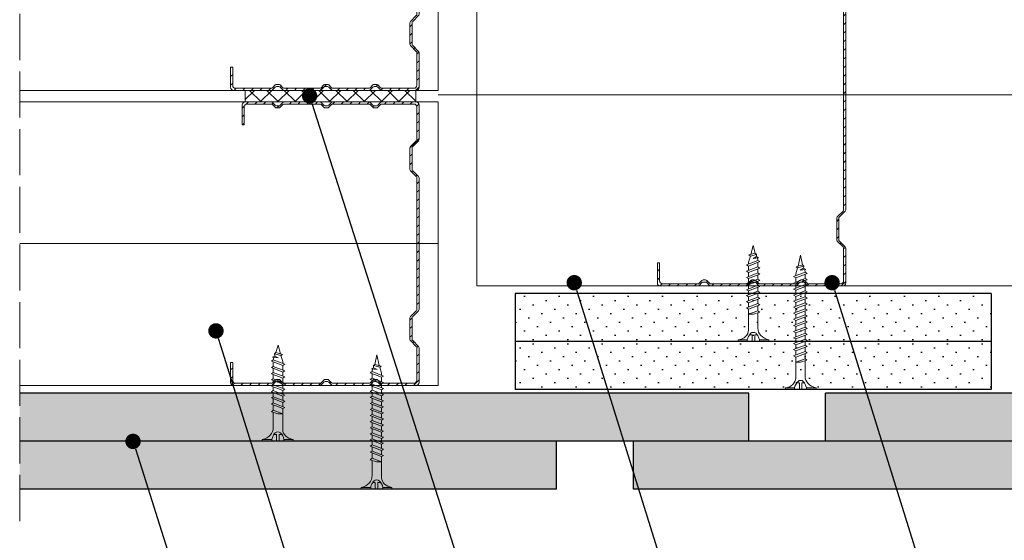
# Model space of a CAD drawing. Header units: millimetres. Extents: x 1770 to 2951, y 1557 to 1979.
# Tile 5 of 7: x 2564 to 2820, y 1708 to 1844. Entities that reach past the tile are written whole.
import ezdxf
from ezdxf import colors
from ezdxf.entities.mleader import LeaderData, LeaderLine
from ezdxf.math import Vec2, Vec3

# ---------------------------------------------------------------- set-up
doc = ezdxf.new("R2010")
doc.units = ezdxf.units.MM
doc.linetypes.add('ACAD_ISO02W100', pattern=[15, 12, -3])
for name, color, linetype, lineweight in [('_ISOVER WELNA', 7, 'BATTING', 9), ('_RIGIPS AKCESORIA', 7, 'Continuous', 18), ('_RIGIPS G-K', 7, 'Continuous', 25), ('_RIGIPS PROFIL', 7, 'Continuous', 18), ('OPISY', 7, 'Continuous', 9), ('PRZERYWANA', 7, 'ACAD_ISO02W100', 9)]:
    doc.layers.add(name, color=color, linetype=linetype, lineweight=lineweight)
doc.styles.get("Standard").update_dxf_attribs({"font": 'arial.ttf'})
doc.linetypes.add('BATTING', pattern='A,0.00254,-2.54,[134,ltypeshp.shx,S=2.54,R=0,X=-2.54,Y=0],-5.08,[134,ltypeshp.shx,S=2.54,R=180,X=2.54,Y=0],-2.54', length=10.16254)
pattern_1 = [(315, (793.888, -0.9), (3.367596, 1.122532), [0, -3.175])]

# ---------------------------------------------------------------- blocks, each defined once
blk = doc.blocks.new('TN 35')
at = {"layer": '_RIGIPS AKCESORIA'}
for p, q in [((0, -0.84), (0, 7.16)), ((0, 7.16), (0.46, 7.16)), ((0.46, 7.16), (0.46, 4.78)), ((0.46, 4.78), (0, 4.78)), ((0, 3.5), (1.77, 3.5)), ((0, 2.83), (1.77, 2.83)), ((1.77, 3.5), (1.77, 4.2)), ((1.77, 2.83), (1.77, 2.18)), ((3.02, 4.46), (8.47, 4.46)), ((7.12, 4.46), (7.12, 3.18)), ((8.03, 2.01), (7.12, 4.46)), ((7.12, 3.18), (7.65, 1.53)), ((8.47, 4.46), (8.79, 5)), ((9.61, 1.51), (8.47, 4.46)), ((8.79, 5), (9.93, 2.01)), ((9, 4.46), (10.1, 4.46)), ((10.1, 4.46), (10.41, 5)), ((11.23, 1.51), (10.1, 4.46)), ((10.41, 5), (11.56, 2.01)), ((10.62, 4.46), (11.67, 4.46)), ((11.67, 4.46), (11.99, 5)), ((12.81, 1.51), (11.67, 4.46)), ((11.99, 5), (13.14, 2.01)), ((12.2, 4.46), (13.21, 4.46)), ((13.21, 4.46), (13.52, 5)), ((14.34, 1.51), (13.21, 4.46)), ((13.52, 5), (14.67, 2.01)), ((13.73, 4.46), (14.8, 4.46)), ((14.8, 4.46), (15.12, 5)), ((15.94, 1.51), (14.8, 4.46)), ((15.12, 5), (16.26, 2.01)), ((15.33, 4.46), (16.42, 4.46)), ((16.42, 4.46), (16.73, 5)), ((17.55, 1.51), (16.42, 4.46)), ((16.73, 5), (17.88, 2.01)), ((16.94, 4.46), (17.99, 4.46)), ((17.99, 4.46), (18.31, 5)), ((19.13, 1.51), (17.99, 4.46)), ((18.31, 5), (19.45, 2.01)), ((18.52, 4.46), (19.57, 4.46)), ((19.57, 4.46), (19.88, 5)), ((20.7, 1.51), (19.57, 4.46)), ((19.88, 5), (21.03, 2.01)), ((20.09, 4.46), (21.14, 4.46)), ((21.14, 4.46), (21.46, 5)), ((22.28, 1.51), (21.14, 4.46)), ((21.46, 5), (22.6, 2.01)), ((21.67, 4.46), (22.72, 4.46)), ((22.72, 4.46), (23.03, 5)), ((23.85, 1.51), (22.72, 4.46)), ((23.03, 5), (24.18, 2.01)), ((23.24, 4.46), (24.29, 4.46)), ((24.29, 4.46), (24.61, 5)), ((25.43, 1.51), (24.29, 4.46)), ((24.61, 5), (25.75, 2.01)), ((24.81, 4.46), (25.87, 4.46)), ((25.87, 4.46), (26.18, 5)), ((27, 1.51), (25.87, 4.46)), ((26.18, 5), (27.33, 2.01)), ((26.39, 4.46), (27.44, 4.46)), ((27.44, 4.46), (27.76, 5)), ((28.58, 1.51), (27.44, 4.46)), ((27.76, 5), (28.9, 2.01)), ((27.96, 4.46), (29.13, 4.46)), ((29.13, 4.46), (29.45, 5)), ((30.27, 1.51), (29.13, 4.46)), ((29.45, 5), (30.59, 2.01)), ((29.65, 4.46), (30.15, 4.46)), ((30.15, 4.46), (31.73, 3.98)), ((31.3, 1.83), (31.12, 3.28)), ((31.12, 3.28), (31.59, 2.4)), ((31.73, 3.98), (32.01, 4.37)), ((32.15, 2.36), (31.73, 3.98)), ((32.01, 4.37), (32.48, 2.71)), ((32.48, 2.71), (32.15, 2.36)), ((32.16, 3.85), (35, 3.24)), ((35, 3.24), (32.48, 2.71)), ((0.46, 1.64), (0, 1.64)), ((0.46, -0.84), (0.46, 1.64)), ((7.49, 2.01), (3.55, 2.01)), ((7.65, 1.53), (8.03, 2.01)), ((9.41, 2.01), (8.03, 2.01)), ((9.93, 2.01), (9.61, 1.51)), ((11.04, 2.01), (9.93, 2.01)), ((11.56, 2.01), (11.23, 1.51)), ((12.61, 2.01), (11.56, 2.01)), ((13.14, 2.01), (12.81, 1.51)), ((14.15, 2.01), (13.14, 2.01)), ((14.67, 2.01), (14.34, 1.51)), ((15.74, 2.01), (14.67, 2.01)), ((16.26, 2.01), (15.94, 1.51)), ((17.36, 2.01), (16.26, 2.01)), ((17.88, 2.01), (17.55, 1.51)), ((18.93, 2.01), (17.84, 2.01)), ((19.45, 2.01), (19.13, 1.51)), ((20.51, 2.01), (19.41, 2.01)), ((21.03, 2.01), (20.7, 1.51)), ((22.08, 2.01), (20.99, 2.01)), ((22.6, 2.01), (22.28, 1.51)), ((23.66, 2.01), (22.56, 2.01)), ((24.18, 2.01), (23.85, 1.51)), ((25.23, 2.01), (24.14, 2.01)), ((25.75, 2.01), (25.43, 1.51)), ((26.81, 2.01), (25.71, 2.01)), ((27.33, 2.01), (27, 1.51)), ((28.38, 2.01), (27.33, 2.01)), ((28.9, 2.01), (28.58, 1.51)), ((28.9, 2.01), (30.07, 2.01)), ((30.59, 2.01), (30.27, 1.51)), ((30.59, 2.01), (31.26, 2.12)), ((31.59, 2.4), (31.3, 1.83)), ((32.15, 2.36), (31.59, 2.4)), ((0, -0.84), (0.46, -0.84))]:
    blk.add_line(p, q, dxfattribs=at)
for centre, major_axis, ratio, start_param, end_param in [((3.09, 7.67), (0.17, 3.2), 0.826134, 1.773653, 3.180586), ((-0.04, 0.9), (0, 3.93), 0.848176, -0.720942, -0.151112), ((1.66, 3.18), (0, 0.895), 0.848176, -1.552777, -0.720942), ((1.66, 3.18), (0, 0.895), 0.848176, 3.862535, 4.730408), ((3.37, -1.57), (0.28, 3.57), 0.832181, 0.035984, 1.430787), ((-2.73, 15.91), (0, 14.76), 0.848176, 3.399396, 3.475072), ((0.59, 4.62), (0, 2.81), 0.848176, 3.475072, 3.862535)]:
    blk.add_ellipse(centre, major_axis=major_axis, ratio=ratio, start_param=start_param, end_param=end_param, dxfattribs=at)
blk = doc.blocks.new('TN 25')
at = {"layer": '_RIGIPS AKCESORIA'}
for p, q in [((0, -0.84), (0, 7.16)), ((0, 7.16), (0.46, 7.16)), ((0.46, 7.16), (0.46, 4.78)), ((0.46, 4.78), (0, 4.78)), ((0, 3.5), (1.77, 3.5)), ((0, 2.83), (1.77, 2.83)), ((1.77, 3.5), (1.77, 4.2)), ((1.77, 2.83), (1.77, 2.18)), ((3.02, 4.46), (8.47, 4.46)), ((7.12, 4.46), (7.12, 3.18)), ((8.03, 2.01), (7.12, 4.46)), ((7.12, 3.18), (7.65, 1.53)), ((8.47, 4.46), (8.79, 5)), ((9.61, 1.51), (8.47, 4.46)), ((8.79, 5), (9.93, 2.01)), ((9, 4.46), (10.1, 4.46)), ((10.1, 4.46), (10.41, 5)), ((11.23, 1.51), (10.1, 4.46)), ((10.41, 5), (11.56, 2.01)), ((10.62, 4.46), (11.67, 4.46)), ((11.67, 4.46), (11.99, 5)), ((12.81, 1.51), (11.67, 4.46)), ((11.99, 5), (13.14, 2.01)), ((12.2, 4.46), (13.21, 4.46)), ((13.21, 4.46), (13.52, 5)), ((14.34, 1.51), (13.21, 4.46)), ((13.52, 5), (14.67, 2.01)), ((13.73, 4.46), (14.8, 4.46)), ((14.8, 4.46), (15.12, 5)), ((15.94, 1.51), (14.8, 4.46)), ((15.12, 5), (16.26, 2.01)), ((15.33, 4.46), (16.42, 4.46)), ((16.42, 4.46), (16.73, 5)), ((17.55, 1.51), (16.42, 4.46)), ((16.73, 5), (17.88, 2.01)), ((16.94, 4.46), (17.99, 4.46)), ((17.99, 4.46), (18.31, 5)), ((19.13, 1.51), (17.99, 4.46)), ((18.31, 5), (19.45, 2.01)), ((18.52, 4.46), (19.68, 4.46)), ((19.68, 4.46), (20, 5)), ((20.82, 1.51), (19.68, 4.46)), ((20, 5), (21.14, 2.01)), ((20.21, 4.46), (20.7, 4.46)), ((20.7, 4.46), (22.28, 3.98)), ((21.85, 1.83), (21.67, 3.28)), ((21.67, 3.28), (22.14, 2.4)), ((22.28, 3.98), (22.56, 4.37)), ((22.7, 2.36), (22.28, 3.98)), ((22.56, 4.37), (23.03, 2.71)), ((23.03, 2.71), (22.7, 2.36)), ((22.71, 3.85), (25, 3.24)), ((25, 3.24), (23.03, 2.71)), ((0.46, 1.64), (0, 1.64)), ((0.46, -0.84), (0.46, 1.64)), ((7.49, 2.01), (3.55, 2.01)), ((7.65, 1.53), (8.03, 2.01)), ((9.41, 2.01), (8.03, 2.01)), ((9.93, 2.01), (9.61, 1.51)), ((11.04, 2.01), (9.93, 2.01)), ((11.56, 2.01), (11.23, 1.51)), ((12.61, 2.01), (11.56, 2.01)), ((13.14, 2.01), (12.81, 1.51)), ((14.15, 2.01), (13.14, 2.01)), ((14.67, 2.01), (14.34, 1.51)), ((15.74, 2.01), (14.67, 2.01)), ((16.26, 2.01), (15.94, 1.51)), ((17.36, 2.01), (16.26, 2.01)), ((17.88, 2.01), (17.55, 1.51)), ((18.93, 2.01), (17.88, 2.01)), ((19.45, 2.01), (19.13, 1.51)), ((19.45, 2.01), (20.62, 2.01)), ((21.14, 2.01), (20.82, 1.51)), ((21.14, 2.01), (21.81, 2.12)), ((22.14, 2.4), (21.85, 1.83)), ((22.7, 2.36), (22.14, 2.4)), ((0, -0.84), (0.46, -0.84))]:
    blk.add_line(p, q, dxfattribs=at)
for centre, major_axis, ratio, start_param, end_param in [((3.09, 7.67), (0.17, 3.2), 0.826134, 1.773653, 3.180586), ((-0.04, 0.9), (0, 3.93), 0.848176, -0.720942, -0.151112), ((1.66, 3.18), (0, 0.895), 0.848176, -1.552777, -0.720942), ((1.66, 3.18), (0, 0.895), 0.848176, 3.862535, 4.730408), ((3.37, -1.57), (0.28, 3.57), 0.832181, 0.035984, 1.430787), ((-2.73, 15.91), (0, 14.76), 0.848176, 3.399396, 3.475072), ((0.59, 4.62), (0, 2.81), 0.848176, 3.475072, 3.862535)]:
    blk.add_ellipse(centre, major_axis=major_axis, ratio=ratio, start_param=start_param, end_param=end_param, dxfattribs=at)
blk = doc.blocks.new('CW 75 ULTRASTIL')
h = blk.add_hatch()
h.set_pattern_fill('ANSI31', color=256, scale=0.5, style=0)
h.paths.add_polyline_path([(106.07, 103.31, -0.414214), (106.87, 104.11), (115.19, 104.11, -0.198912), (115.55, 103.96), (116.25, 103.25, 0.198912), (116.61, 103.11), (117.19, 103.11, 0.198912), (117.55, 103.25), (118.25, 103.96, -0.198912), (118.61, 104.11), (127.89, 104.11, -0.198912), (128.25, 103.96), (128.95, 103.25, 0.198912), (129.31, 103.11), (129.89, 103.11, 0.198912), (130.25, 103.25), (130.95, 103.96, -0.198912), (131.31, 104.11), (140.59, 104.11, -0.198912), (140.95, 103.96), (141.65, 103.25, 0.198912), (142.01, 103.11), (142.59, 103.11, 0.198912), (142.95, 103.25), (143.65, 103.96, -0.198912), (144.01, 104.11), (153.17, 104.11, -0.414214), (153.97, 103.31), (153.97, 98.66), (154.52, 98.66), (154.52, 103.86, 0.414214), (153.72, 104.66), (144.01, 104.66, 0.198912), (143.65, 104.51), (142.95, 103.8, -0.198912), (142.59, 103.66), (142.01, 103.66, -0.198912), (141.65, 103.8), (140.95, 104.51, 0.198912), (140.59, 104.66), (131.31, 104.66, 0.198912), (130.95, 104.51), (130.25, 103.8, -0.198912), (129.89, 103.66), (129.31, 103.66, -0.198912), (128.95, 103.8), (128.25, 104.51, 0.198912), (127.89, 104.66), (118.61, 104.66, 0.198912), (118.25, 104.51), (117.55, 103.8, -0.198912), (117.19, 103.66), (116.61, 103.66, -0.198912), (116.25, 103.8), (115.55, 104.51, 0.198912), (115.19, 104.66), (106.32, 104.66, 0.414214), (105.52, 103.86), (105.52, 94.86, 0.198912), (105.67, 94.51), (107.17, 93, -0.198912), (107.32, 92.65), (107.32, 87.06, -0.198912), (107.17, 86.71), (105.67, 85.2, 0.198912), (105.52, 84.85), (105.52, 50.66, 0.198912), (105.67, 50.31), (107.17, 48.8, -0.198912), (107.32, 48.45), (107.32, 42.86, -0.198912), (107.17, 42.51), (105.67, 41, 0.198912), (105.52, 40.65), (105.52, 31.66, 0.414214), (106.32, 30.86), (115.19, 30.86, 0.198912), (115.55, 31), (116.25, 31.71, -0.198912), (116.61, 31.86), (117.19, 31.86, -0.198912), (117.55, 31.71), (118.25, 31, 0.198912), (118.61, 30.86), (127.89, 30.86, 0.198912), (128.25, 31), (128.95, 31.71, -0.198912), (129.31, 31.86), (129.89, 31.86, -0.198912), (130.25, 31.71), (130.95, 31, 0.198912), (131.31, 30.86), (140.59, 30.86, 0.198912), (140.95, 31), (141.65, 31.71, -0.198912), (142.01, 31.86), (142.59, 31.86, -0.198912), (142.95, 31.71), (143.65, 31, 0.198912), (144.01, 30.86), (150.72, 30.86, 0.414214), (151.52, 31.66), (151.52, 36.86), (150.97, 36.86), (150.97, 32.21, -0.414214), (150.17, 31.41), (144.01, 31.41, -0.198912), (143.65, 31.55), (142.95, 32.26, 0.198912), (142.59, 32.41), (142.01, 32.41, 0.198912), (141.65, 32.26), (140.95, 31.55, -0.198912), (140.59, 31.41), (131.31, 31.41, -0.198912), (130.95, 31.55), (130.25, 32.26, 0.198912), (129.89, 32.41), (129.31, 32.41, 0.198912), (128.95, 32.26), (128.25, 31.55, -0.198912), (127.89, 31.41), (118.61, 31.41, -0.198912), (118.25, 31.55), (117.55, 32.26, 0.198912), (117.19, 32.41), (116.61, 32.41, 0.198912), (116.25, 32.26), (115.55, 31.55, -0.198912), (115.19, 31.41), (106.87, 31.41, -0.414214), (106.07, 32.21), (106.07, 40.65, -0.198912), (106.22, 41), (107.72, 42.51, 0.198912), (107.87, 42.86), (107.87, 48.45, 0.198912), (107.72, 48.8), (106.22, 50.31, -0.198912), (106.07, 50.66), (106.07, 84.85, -0.198912), (106.22, 85.2), (107.72, 86.71, 0.198912), (107.87, 87.06), (107.87, 92.65, 0.198912), (107.72, 93), (106.22, 94.51, -0.198912), (106.07, 94.86)])
at = {"layer": '_RIGIPS PROFIL'}
for p, q in [((105.52, 103.86), (105.52, 94.86)), ((106.07, 103.31), (106.07, 94.86)), ((115.19, 104.66), (106.32, 104.66)), ((115.19, 104.11), (106.87, 104.11)), ((115.55, 104.51), (116.25, 103.8)), ((115.55, 103.96), (116.25, 103.25)), ((117.19, 103.66), (116.61, 103.66)), ((117.19, 103.11), (116.61, 103.11)), ((118.25, 104.51), (117.55, 103.8)), ((118.25, 103.96), (117.55, 103.25)), ((127.89, 104.66), (118.61, 104.66)), ((127.89, 104.11), (118.61, 104.11)), ((128.25, 104.51), (128.95, 103.8)), ((128.25, 103.96), (128.95, 103.25)), ((129.89, 103.66), (129.31, 103.66)), ((129.89, 103.11), (129.31, 103.11)), ((130.95, 104.51), (130.25, 103.8)), ((130.95, 103.96), (130.25, 103.25)), ((131.31, 104.66), (140.59, 104.66)), ((131.31, 104.11), (140.59, 104.11)), ((140.95, 104.51), (141.65, 103.8)), ((140.95, 103.96), (141.65, 103.25)), ((142.59, 103.66), (142.01, 103.66)), ((142.59, 103.11), (142.01, 103.11)), ((143.65, 104.51), (142.95, 103.8)), ((143.65, 103.96), (142.95, 103.25)), ((153.72, 104.66), (144.01, 104.66)), ((153.17, 104.11), (144.01, 104.11)), ((153.97, 98.66), (153.97, 103.31)), ((154.52, 98.66), (154.52, 103.86)), ((153.97, 98.66), (154.52, 98.66)), ((107.17, 93), (105.67, 94.51)), ((107.72, 93), (106.22, 94.51)), ((107.32, 92.65), (107.32, 87.06)), ((107.87, 92.65), (107.87, 87.06)), ((105.52, 84.85), (105.52, 50.66)), ((107.17, 86.71), (105.67, 85.2)), ((106.07, 84.85), (106.07, 50.66)), ((107.72, 86.71), (106.22, 85.2)), ((107.17, 48.8), (105.67, 50.31)), ((107.72, 48.8), (106.22, 50.31)), ((107.32, 42.86), (107.32, 48.45)), ((107.87, 42.86), (107.87, 48.45)), ((107.17, 42.51), (105.67, 41)), ((107.72, 42.51), (106.22, 41)), ((105.52, 31.66), (105.52, 40.65)), ((106.07, 32.21), (106.07, 40.65)), ((150.97, 36.86), (150.97, 32.21)), ((150.97, 36.86), (151.52, 36.86)), ((151.52, 36.86), (151.52, 31.66)), ((115.19, 30.86), (106.32, 30.86)), ((115.19, 31.41), (106.87, 31.41)), ((115.55, 31.55), (116.25, 32.26)), ((115.55, 31), (116.25, 31.71)), ((117.19, 32.41), (116.61, 32.41)), ((117.19, 31.86), (116.61, 31.86)), ((118.25, 31.55), (117.55, 32.26)), ((118.25, 31), (117.55, 31.71)), ((127.89, 31.41), (118.61, 31.41)), ((127.89, 30.86), (118.61, 30.86)), ((128.25, 31.55), (128.95, 32.26)), ((128.25, 31), (128.95, 31.71)), ((129.89, 32.41), (129.31, 32.41)), ((129.89, 31.86), (129.31, 31.86)), ((130.95, 31.55), (130.25, 32.26)), ((130.95, 31), (130.25, 31.71)), ((131.31, 31.41), (140.59, 31.41)), ((131.31, 30.86), (140.59, 30.86)), ((140.95, 31.55), (141.65, 32.26)), ((140.95, 31), (141.65, 31.71)), ((142.59, 32.41), (142.01, 32.41)), ((142.59, 31.86), (142.01, 31.86)), ((143.65, 31.55), (142.95, 32.26)), ((143.65, 31), (142.95, 31.71)), ((150.17, 31.41), (144.01, 31.41)), ((150.72, 30.86), (144.01, 30.86))]:
    blk.add_line(p, q, dxfattribs=at)
for centre, radius, start, end in [((106.32, 103.86), 0.8, 90, 180), ((106.87, 103.31), 0.8, 90, 180), ((115.19, 104.16), 0.5, 45, 90), ((115.19, 103.61), 0.5, 45, 90), ((116.61, 104.16), 0.5, 225, 270), ((116.61, 103.61), 0.5, 225, 270), ((117.19, 104.16), 0.5, 270, 315), ((117.19, 103.61), 0.5, 270, 315), ((118.61, 104.16), 0.5, 90, 135), ((118.61, 103.61), 0.5, 90, 135), ((127.89, 104.16), 0.5, 45, 90), ((127.89, 103.61), 0.5, 45, 90), ((129.31, 104.16), 0.5, 225, 270), ((129.31, 103.61), 0.5, 225, 270), ((129.89, 104.16), 0.5, 270, 315), ((129.89, 103.61), 0.5, 270, 315), ((131.31, 104.16), 0.5, 90, 135), ((131.31, 103.61), 0.5, 90, 135), ((140.59, 104.16), 0.5, 45, 90), ((140.59, 103.61), 0.5, 45, 90), ((142.01, 104.16), 0.5, 225, 270), ((142.01, 103.61), 0.5, 225, 270), ((142.59, 104.16), 0.5, 270, 315), ((142.59, 103.61), 0.5, 270, 315), ((144.01, 104.16), 0.5, 90, 135), ((144.01, 103.61), 0.5, 90, 135), ((153.17, 103.31), 0.8, 0, 90), ((153.72, 103.86), 0.8, 0, 90), ((106.02, 94.86), 0.5, 180, 225), ((106.57, 94.86), 0.5, 180, 225), ((106.82, 92.65), 0.5, 0, 45), ((107.37, 92.65), 0.5, 0, 45), ((106.02, 84.85), 0.5, 135, 180), ((106.57, 84.85), 0.5, 135, 180), ((106.82, 87.06), 0.5, 315, 0), ((107.37, 87.06), 0.5, 315, 0), ((106.02, 50.66), 0.5, 180, 225), ((106.57, 50.66), 0.5, 180, 225), ((106.82, 48.45), 0.5, 0, 45), ((107.37, 48.45), 0.5, 0, 45), ((106.02, 40.65), 0.5, 135, 180), ((106.57, 40.65), 0.5, 135, 180), ((106.82, 42.86), 0.5, 315, 0), ((107.37, 42.86), 0.5, 315, 0), ((106.32, 31.66), 0.8, 180, 270), ((106.87, 32.21), 0.8, 180, 270), ((115.19, 31.91), 0.5, 270, 315), ((115.19, 31.36), 0.5, 270, 315), ((116.61, 31.91), 0.5, 90, 135), ((116.61, 31.36), 0.5, 90, 135), ((117.19, 31.91), 0.5, 45, 90), ((117.19, 31.36), 0.5, 45, 90), ((118.61, 31.91), 0.5, 225, 270), ((118.61, 31.36), 0.5, 225, 270), ((127.89, 31.91), 0.5, 270, 315), ((127.89, 31.36), 0.5, 270, 315), ((129.31, 31.91), 0.5, 90, 135), ((129.31, 31.36), 0.5, 90, 135), ((129.89, 31.91), 0.5, 45, 90), ((129.89, 31.36), 0.5, 45, 90), ((131.31, 31.91), 0.5, 225, 270), ((131.31, 31.36), 0.5, 225, 270), ((140.59, 31.91), 0.5, 270, 315), ((140.59, 31.36), 0.5, 270, 315), ((142.01, 31.91), 0.5, 90, 135), ((142.01, 31.36), 0.5, 90, 135), ((142.59, 31.91), 0.5, 45, 90), ((142.59, 31.36), 0.5, 45, 90), ((144.01, 31.91), 0.5, 225, 270), ((144.01, 31.36), 0.5, 225, 270), ((150.17, 32.21), 0.8, 270, 0), ((150.72, 31.66), 0.8, 270, 0)]:
    blk.add_arc(centre, radius, start, end, dxfattribs=at)
blk = doc.blocks.new('CW 100 ULTRASTIL')
h = blk.add_hatch()
h.set_pattern_fill('ANSI31', color=256, scale=0.5, style=0)
h.paths.add_polyline_path([(179.46, 109.85, -0.198912), (179.6, 110.2), (181.11, 111.71, 0.198912), (181.26, 112.06), (181.26, 117.65, 0.198912), (181.11, 118), (179.6, 119.51, -0.198912), (179.46, 119.86), (179.46, 128.31, -0.414214), (180.26, 129.11), (188.58, 129.11, -0.198912), (188.93, 128.96), (189.64, 128.25, 0.198912), (189.99, 128.11), (190.58, 128.11, 0.198912), (190.93, 128.25), (191.64, 128.96, -0.198912), (191.99, 129.11), (201.28, 129.11, -0.198912), (201.63, 128.96), (202.34, 128.25, 0.198912), (202.69, 128.11), (203.28, 128.11, 0.198912), (203.63, 128.25), (204.34, 128.96, -0.198912), (204.69, 129.11), (213.98, 129.11, -0.198912), (214.33, 128.96), (215.04, 128.25, 0.198912), (215.39, 128.11), (215.98, 128.11, 0.198912), (216.33, 128.25), (217.04, 128.96, -0.198912), (217.39, 129.11), (226.56, 129.11, -0.414214), (227.36, 128.31), (227.36, 123.66), (227.91, 123.66), (227.91, 128.86, 0.414214), (227.11, 129.66), (217.39, 129.66, 0.198912), (217.04, 129.51), (216.33, 128.8, -0.198912), (215.98, 128.66), (215.39, 128.66, -0.198912), (215.04, 128.8), (214.33, 129.51, 0.198912), (213.98, 129.66), (204.69, 129.66, 0.198912), (204.34, 129.51), (203.63, 128.8, -0.198912), (203.28, 128.66), (202.69, 128.66, -0.198912), (202.34, 128.8), (201.63, 129.51, 0.198912), (201.28, 129.66), (191.99, 129.66, 0.198912), (191.64, 129.51), (190.93, 128.8, -0.198912), (190.58, 128.66), (189.99, 128.66, -0.198912), (189.64, 128.8), (188.93, 129.51, 0.198912), (188.58, 129.66), (179.71, 129.66, 0.414214), (178.91, 128.86), (178.91, 119.86, 0.198912), (179.05, 119.51), (180.56, 118, -0.198912), (180.71, 117.65), (180.71, 112.06, -0.198912), (180.56, 111.71), (179.05, 110.2, 0.198912), (178.91, 109.85), (178.91, 50.66, 0.198912), (179.05, 50.31), (180.56, 48.8, -0.198912), (180.71, 48.45), (180.71, 42.86, -0.198912), (180.56, 42.51), (179.05, 41, 0.198912), (178.91, 40.65), (178.91, 31.66, 0.414214), (179.71, 30.86), (188.58, 30.86, 0.198912), (188.93, 31), (189.64, 31.71, -0.198912), (189.99, 31.86), (190.58, 31.86, -0.198912), (190.93, 31.71), (191.64, 31, 0.198912), (191.99, 30.86), (201.28, 30.86, 0.198912), (201.63, 31), (202.34, 31.71, -0.198912), (202.69, 31.86), (203.28, 31.86, -0.198912), (203.63, 31.71), (204.34, 31, 0.198912), (204.69, 30.86), (213.98, 30.86, 0.198912), (214.33, 31), (215.04, 31.71, -0.198912), (215.39, 31.86), (215.98, 31.86, -0.198912), (216.33, 31.71), (217.04, 31, 0.198912), (217.39, 30.86), (224.11, 30.86, 0.414214), (224.91, 31.66), (224.91, 36.86), (224.36, 36.86), (224.36, 32.21, -0.414214), (223.56, 31.41), (217.39, 31.41, -0.198912), (217.04, 31.55), (216.33, 32.26, 0.198912), (215.98, 32.41), (215.39, 32.41, 0.198912), (215.04, 32.26), (214.33, 31.55, -0.198912), (213.98, 31.41), (204.69, 31.41, -0.198912), (204.34, 31.55), (203.63, 32.26, 0.198912), (203.28, 32.41), (202.69, 32.41, 0.198912), (202.34, 32.26), (201.63, 31.55, -0.198912), (201.28, 31.41), (191.99, 31.41, -0.198912), (191.64, 31.55), (190.93, 32.26, 0.198912), (190.58, 32.41), (189.99, 32.41, 0.198912), (189.64, 32.26), (188.93, 31.55, -0.198912), (188.58, 31.41), (180.26, 31.41, -0.414214), (179.46, 32.21), (179.46, 40.65, -0.198912), (179.6, 41), (181.11, 42.51, 0.198912), (181.26, 42.86), (181.26, 48.45, 0.198912), (181.11, 48.8), (179.6, 50.31, -0.198912), (179.46, 50.66)])
at = {"layer": '_RIGIPS PROFIL'}
for p, q in [((178.91, 128.86), (178.91, 119.86)), ((179.46, 128.31), (179.46, 119.86)), ((188.58, 129.66), (179.71, 129.66)), ((188.58, 129.11), (180.26, 129.11)), ((188.93, 129.51), (189.64, 128.8)), ((188.93, 128.96), (189.64, 128.25)), ((190.58, 128.66), (189.99, 128.66)), ((190.58, 128.11), (189.99, 128.11)), ((191.64, 129.51), (190.93, 128.8)), ((191.64, 128.96), (190.93, 128.25)), ((201.28, 129.66), (191.99, 129.66)), ((201.28, 129.11), (191.99, 129.11)), ((201.63, 129.51), (202.34, 128.8)), ((201.63, 128.96), (202.34, 128.25)), ((203.28, 128.66), (202.69, 128.66)), ((203.28, 128.11), (202.69, 128.11)), ((204.34, 129.51), (203.63, 128.8)), ((204.34, 128.96), (203.63, 128.25)), ((204.69, 129.66), (213.98, 129.66)), ((204.69, 129.11), (213.98, 129.11)), ((214.33, 129.51), (215.04, 128.8)), ((214.33, 128.96), (215.04, 128.25)), ((215.98, 128.66), (215.39, 128.66)), ((215.98, 128.11), (215.39, 128.11)), ((217.04, 129.51), (216.33, 128.8)), ((217.04, 128.96), (216.33, 128.25)), ((227.11, 129.66), (217.39, 129.66)), ((226.56, 129.11), (217.39, 129.11)), ((227.36, 123.66), (227.36, 128.31)), ((227.91, 123.66), (227.91, 128.86)), ((227.36, 123.66), (227.91, 123.66)), ((180.56, 118), (179.05, 119.51)), ((181.11, 118), (179.6, 119.51)), ((180.71, 117.65), (180.71, 112.06)), ((181.26, 117.65), (181.26, 112.06)), ((180.56, 111.71), (179.05, 110.2)), ((181.11, 111.71), (179.6, 110.2)), ((178.91, 109.85), (178.91, 50.66)), ((179.46, 109.85), (179.46, 50.66)), ((180.56, 48.8), (179.05, 50.31)), ((181.11, 48.8), (179.6, 50.31)), ((180.71, 42.86), (180.71, 48.45)), ((181.26, 42.86), (181.26, 48.45)), ((180.56, 42.51), (179.05, 41)), ((181.11, 42.51), (179.6, 41)), ((178.91, 31.66), (178.91, 40.65)), ((179.46, 32.21), (179.46, 40.65)), ((224.36, 36.86), (224.36, 32.21)), ((224.36, 36.86), (224.91, 36.86)), ((224.91, 36.86), (224.91, 31.66)), ((188.58, 30.86), (179.71, 30.86)), ((188.58, 31.41), (180.26, 31.41)), ((188.93, 31.55), (189.64, 32.26)), ((188.93, 31), (189.64, 31.71)), ((190.58, 32.41), (189.99, 32.41)), ((190.58, 31.86), (189.99, 31.86)), ((191.64, 31.55), (190.93, 32.26)), ((191.64, 31), (190.93, 31.71)), ((201.28, 31.41), (191.99, 31.41)), ((201.28, 30.86), (191.99, 30.86)), ((201.63, 31.55), (202.34, 32.26)), ((201.63, 31), (202.34, 31.71)), ((203.28, 32.41), (202.69, 32.41)), ((203.28, 31.86), (202.69, 31.86)), ((204.34, 31.55), (203.63, 32.26)), ((204.34, 31), (203.63, 31.71)), ((204.69, 31.41), (213.98, 31.41)), ((204.69, 30.86), (213.98, 30.86)), ((214.33, 31.55), (215.04, 32.26)), ((214.33, 31), (215.04, 31.71)), ((215.98, 32.41), (215.39, 32.41)), ((215.98, 31.86), (215.39, 31.86)), ((217.04, 31.55), (216.33, 32.26)), ((217.04, 31), (216.33, 31.71)), ((223.56, 31.41), (217.39, 31.41)), ((224.11, 30.86), (217.39, 30.86))]:
    blk.add_line(p, q, dxfattribs=at)
for centre, radius, start, end in [((179.71, 128.86), 0.8, 90, 180), ((180.26, 128.31), 0.8, 90, 180), ((188.58, 129.16), 0.5, 45, 90), ((188.58, 128.61), 0.5, 45, 90), ((189.99, 129.16), 0.5, 225, 270), ((189.99, 128.61), 0.5, 225, 270), ((190.58, 129.16), 0.5, 270, 315), ((190.58, 128.61), 0.5, 270, 315), ((191.99, 129.16), 0.5, 90, 135), ((191.99, 128.61), 0.5, 90, 135), ((201.28, 129.16), 0.5, 45, 90), ((201.28, 128.61), 0.5, 45, 90), ((202.69, 129.16), 0.5, 225, 270), ((202.69, 128.61), 0.5, 225, 270), ((203.28, 129.16), 0.5, 270, 315), ((203.28, 128.61), 0.5, 270, 315), ((204.69, 129.16), 0.5, 90, 135), ((204.69, 128.61), 0.5, 90, 135), ((213.98, 129.16), 0.5, 45, 90), ((213.98, 128.61), 0.5, 45, 90), ((215.39, 129.16), 0.5, 225, 270), ((215.39, 128.61), 0.5, 225, 270), ((215.98, 129.16), 0.5, 270, 315), ((215.98, 128.61), 0.5, 270, 315), ((217.39, 129.16), 0.5, 90, 135), ((217.39, 128.61), 0.5, 90, 135), ((226.56, 128.31), 0.8, 0, 90), ((227.11, 128.86), 0.8, 0, 90), ((179.41, 119.86), 0.5, 180, 225), ((179.96, 119.86), 0.5, 180, 225), ((180.21, 117.65), 0.5, 0, 45), ((180.76, 117.65), 0.5, 0, 45), ((179.41, 109.85), 0.5, 135, 180), ((179.96, 109.85), 0.5, 135, 180), ((180.21, 112.06), 0.5, 315, 0), ((180.76, 112.06), 0.5, 315, 0), ((179.41, 50.66), 0.5, 180, 225), ((179.96, 50.66), 0.5, 180, 225), ((180.21, 48.45), 0.5, 0, 45), ((180.76, 48.45), 0.5, 0, 45), ((179.41, 40.65), 0.5, 135, 180), ((179.96, 40.65), 0.5, 135, 180), ((180.21, 42.86), 0.5, 315, 0), ((180.76, 42.86), 0.5, 315, 0), ((179.71, 31.66), 0.8, 180, 270), ((180.26, 32.21), 0.8, 180, 270), ((188.58, 31.91), 0.5, 270, 315), ((188.58, 31.36), 0.5, 270, 315), ((189.99, 31.91), 0.5, 90, 135), ((189.99, 31.36), 0.5, 90, 135), ((190.58, 31.91), 0.5, 45, 90), ((190.58, 31.36), 0.5, 45, 90), ((191.99, 31.91), 0.5, 225, 270), ((191.99, 31.36), 0.5, 225, 270), ((201.28, 31.91), 0.5, 270, 315), ((201.28, 31.36), 0.5, 270, 315), ((202.69, 31.91), 0.5, 90, 135), ((202.69, 31.36), 0.5, 90, 135), ((203.28, 31.91), 0.5, 45, 90), ((203.28, 31.36), 0.5, 45, 90), ((204.69, 31.91), 0.5, 225, 270), ((204.69, 31.36), 0.5, 225, 270), ((213.98, 31.91), 0.5, 270, 315), ((213.98, 31.36), 0.5, 270, 315), ((215.39, 31.91), 0.5, 90, 135), ((215.39, 31.36), 0.5, 90, 135), ((215.98, 31.91), 0.5, 45, 90), ((215.98, 31.36), 0.5, 45, 90), ((217.39, 31.91), 0.5, 225, 270), ((217.39, 31.36), 0.5, 225, 270), ((223.56, 32.21), 0.8, 270, 0), ((224.11, 31.66), 0.8, 270, 0)]:
    blk.add_arc(centre, radius, start, end, dxfattribs=at)
blk = doc.blocks.new('_Dot')
at = {"color": 0, "linetype": 'ByBlock', "lineweight": -2}
blk.add_line((-0.5, 0), (-1, 0), dxfattribs=at)
at = {"color": 0, "linetype": 'ByBlock', "const_width": 0.5}
blk.add_lwpolyline([(-0.25, 0, 1), (0.25, 0, 1)], format="xyb", close=True, dxfattribs=at)

msp = doc.modelspace()

# ---------------------------------------------------------------- hatches: boundary and pattern name
at = {"layer": '_RIGIPS G-K'}
h = msp.add_hatch(dxfattribs=at)
h.set_pattern_fill('ANSI37', color=256, angle=90, style=0)
h.set_pattern_definition([(135, (4366.763, 342.7866), (-2.245064, -2.245064), []), (225, (4366.763, 342.7866), (2.245064, -2.245064), [])])
h.paths.add_polyline_path([(2667.216, 1825.166), (2667.216, 1822.166), (2658.343, 1822.166), (2622.816, 1822.166), (2622.816, 1825.166), (2629.529, 1825.166)])
h = msp.add_hatch(dxfattribs=at)
h.set_pattern_fill('DOTS', color=256, scale=2, angle=-45, style=0)
h.set_pattern_definition([(315, (260.686, -0.9), (3.367596, 1.122532), [0, -3.175])])
h.paths.add_polyline_path([(2816.838, 1772.266), (2693.016, 1772.266), (2693.016, 1759.766), (2816.838, 1759.766)])
h = msp.add_hatch(dxfattribs=at)
h.set_pattern_fill('DOTS', color=256, scale=2, angle=-45, style=0)
h.set_pattern_definition(pattern_1)
h.paths.add_polyline_path([(2816.838, 1759.766), (2693.016, 1759.766), (2693.016, 1747.266), (2816.838, 1747.266)])
h = msp.add_hatch(dxfattribs=at)
h.set_pattern_fill('DOTS', color=256, scale=2, angle=-45, style=0)
h.set_pattern_definition(pattern_1)
h.paths.add_polyline_path([(2753.77, 1746.366), (2564.163, 1746.366), (2564.163, 1733.866), (2753.77, 1733.866)])
h.paths.add_polyline_path([(2945.691, 1746.366), (2773.77, 1746.366), (2773.77, 1733.866), (2945.691, 1733.866)])
h = msp.add_hatch(dxfattribs=at)
h.set_pattern_fill('DOTS', color=256, scale=2, angle=-45, style=0)
h.set_pattern_definition(pattern_1)
h.paths.add_polyline_path([(2703.77, 1733.866), (2564.163, 1733.866), (2564.163, 1721.366), (2703.77, 1721.366)])
h.paths.add_polyline_path([(2945.691, 1733.866), (2723.77, 1733.866), (2723.77, 1721.366), (2945.691, 1721.366)])

# ---------------------------------------------------------------- linework, layer by layer
at = {"layer": '_ISOVER WELNA', "ltscale": 4.8}
msp.add_line((2836.838, 1823.966), (2673.016, 1823.966), dxfattribs=at)
at = {"layer": '_ISOVER WELNA', "ltscale": 3.6}
msp.add_line((2673.016, 1785.266), (2564.163, 1785.266), dxfattribs=at)
at = {"layer": '_RIGIPS AKCESORIA'}
for p, q in [((2622.816, 1822.166), (2622.816, 1825.166)), ((2667.216, 1822.166), (2667.216, 1825.166))]:
    msp.add_line(p, q, dxfattribs=at)
at = {"layer": '_RIGIPS G-K'}
for p, q in [((2693.016, 1772.266), (2693.016, 1747.266)), ((2816.838, 1772.266), (2693.016, 1772.266)), ((2816.838, 1772.266), (2816.838, 1747.266)), ((2816.838, 1759.766), (2693.016, 1759.766)), ((2816.838, 1747.266), (2693.016, 1747.266)), ((2753.77, 1746.366), (2564.163, 1746.366)), ((2753.77, 1733.866), (2753.77, 1746.366)), ((2945.691, 1746.366), (2773.77, 1746.366)), ((2773.77, 1733.866), (2773.77, 1746.366)), ((2945.691, 1733.866), (2564.163, 1733.866)), ((2703.77, 1721.366), (2703.77, 1733.866)), ((2723.77, 1721.366), (2723.77, 1733.866)), ((2703.77, 1721.366), (2564.163, 1721.366)), ((2945.691, 1721.366), (2723.77, 1721.366))]:
    msp.add_line(p, q, dxfattribs=at)
at = {"layer": '_RIGIPS PROFIL'}
for p, q in [((2673.016, 1825.166), (2673.016, 1898.966)), ((2683.016, 1774.266), (2683.016, 1873.666)), ((2564.163, 1825.166), (2673.016, 1825.166)), ((2564.163, 1822.166), (2673.016, 1822.166)), ((2673.016, 1748.366), (2673.016, 1822.166)), ((2683.016, 1774.266), (2826.838, 1774.266)), ((2564.163, 1748.366), (2673.016, 1748.366))]:
    msp.add_line(p, q, dxfattribs=at)
at = {"layer": 'PRZERYWANA'}
msp.add_line((2564.163, 1935.066), (2564.163, 1712.266), dxfattribs=at)

# ---------------------------------------------------------------- block references
at = {"layer": '_RIGIPS AKCESORIA', "rotation": 90}
for name, p in [('TN 25', (2758.17, 1759.766)), ('TN 35', (2770.447, 1747.266))]:
    msp.add_blockref(name, p, dxfattribs=at)
at = {"layer": '_RIGIPS AKCESORIA', "xscale": -1, "rotation": 270}
for name, p in [('TN 25', (2628.105, 1733.866)), ('TN 35', (2653.816, 1721.366))]:
    msp.add_blockref(name, p, dxfattribs=at)
at = {"layer": '_RIGIPS PROFIL', "rotation": 180}
for name, p in [('CW 75 ULTRASTIL', (2773.536, 1929.823)), ('CW 100 ULTRASTIL', (2957.914, 1903.923)), ('CW 75 ULTRASTIL', (2773.536, 1853.023))]:
    msp.add_blockref(name, p, dxfattribs=at)

# ---------------------------------------------------------------- leaders
at = {"layer": 'OPISY'}
ml = msp.add_multileader_mtext('Standard', dxfattribs=at)
ml.set_content('4', color=256)
ml.set_leader_properties()
ml.set_arrow_properties(name='DOT')
ml.build(insert=Vec2(0, 0))
ctx = ml.context
ctx.base_point, ctx.char_height, ctx.landing_gap_size, ctx.plane_origin = Vec3(2702.618, 1676.457), 10, 4, Vec3(2510.029, 1532.797)
notes = []
notes.append((ctx, [(0, (1, 1, 0), (2686.618, 1676.457), (1, 0), 16, [(0, [(2639.561, 1823.728)], 0, [])])]))
ctx.mtext.insert, ctx.mtext.flow_direction = Vec3(2706.618, 1682.457), 5
ml = msp.add_multileader_mtext('Standard', dxfattribs=at)
ml.set_content('2', color=256)
ml.set_leader_properties()
ml.set_arrow_properties(name='DOT')
ml.build(insert=Vec2(0, 0))
ctx = ml.context
ctx.base_point, ctx.char_height, ctx.landing_gap_size, ctx.plane_origin = Vec3(2755.134, 1676.457), 10, 4, Vec3(2562.546, 1532.797)
notes.append((ctx, [(0, (1, 1, 0), (2739.134, 1676.457), (1, 0), 16, [(0, [(2708.384, 1775.104)], 0, [])])]))
ctx.mtext.insert, ctx.mtext.flow_direction = Vec3(2759.134, 1682.457), 5
ml = msp.add_multileader_mtext('Standard', dxfattribs=at)
ml.set_content('3', color=256)
ml.set_leader_properties()
ml.set_arrow_properties(name='DOT')
ml.build(insert=Vec2(0, 0))
ctx = ml.context
ctx.base_point, ctx.char_height, ctx.landing_gap_size, ctx.plane_origin = Vec3(2822.199, 1676.457), 10, 4, Vec3(2629.611, 1532.797)
notes.append((ctx, [(0, (1, 1, 0), (2806.199, 1676.457), (1, 0), 16, [(0, [(2775.449, 1775.104)], 0, [])])]))
ctx.mtext.insert, ctx.mtext.flow_direction = Vec3(2826.199, 1681.545), 5
ml = msp.add_multileader_mtext('Standard', dxfattribs=at)
ml.set_content('5', color=256)
ml.set_leader_properties()
ml.set_arrow_properties(name='DOT')
ml.build(insert=Vec2(0, 0))
ctx = ml.context
ctx.base_point, ctx.char_height, ctx.landing_gap_size, ctx.plane_origin = Vec3(2658.194, 1676.457), 10, 4, Vec3(2465.605, 1532.797)
notes.append((ctx, [(0, (1, 1, 0), (2642.194, 1676.457), (1, 0), 16, [(0, [(2615.207, 1762.569)], 0, [])])]))
ctx.mtext.insert, ctx.mtext.flow_direction = Vec3(2662.194, 1681.542), 5
ml = msp.add_multileader_mtext('Standard', dxfattribs=at)
ml.set_content('1', color=256)
ml.set_leader_properties()
ml.set_arrow_properties(name='DOT')
ml.build(insert=Vec2(0, 0))
ctx = ml.context
ctx.base_point, ctx.char_height, ctx.landing_gap_size, ctx.plane_origin = Vec3(2627.789, 1676.457), 10, 4, Vec3(2435.2, 1532.797)
notes.append((ctx, [(0, (1, 1, 0), (2611.789, 1676.457), (1, 0), 16, [(0, [(2593.638, 1733.795)], 0, [])])]))
ctx.mtext.insert, ctx.mtext.flow_direction = Vec3(2631.789, 1682.457), 5
for ctx, leaders in notes:
    for number, flags, end, landing, length, lines in leaders:
        leader = LeaderData()
        leader.index, (leader.has_last_leader_line, leader.has_dogleg_vector, leader.attachment_direction) = number, flags
        leader.last_leader_point, leader.dogleg_vector, leader.dogleg_length = Vec3(end), Vec3(landing), length
        for number, points, colour, breaks in lines:
            line = LeaderLine()
            line.index, line.vertices, line.color, line.breaks = number, Vec3.list(points), colors.encode_raw_color(colour), breaks
            leader.lines.append(line)
        ctx.leaders.append(leader)

doc.saveas('drawing.dxf')
